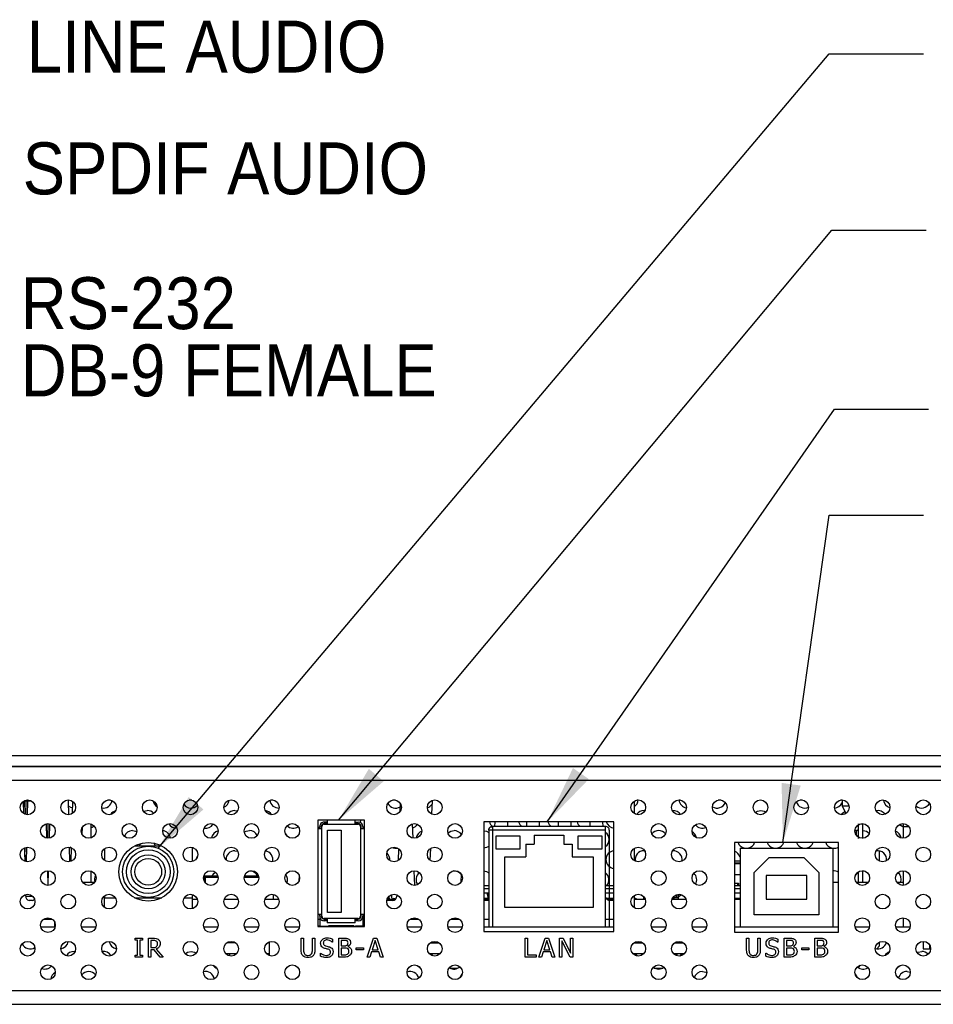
# Model space of a CAD drawing. Header units: millimetres. Extents: x 0 to 844, y -2 to 552.
# Tile 15 of 151: x 215 to 277, y 81 to 148. Entities that reach past the tile are written whole.
import ezdxf

# ---------------------------------------------------------------- set-up
doc = ezdxf.new("R2010")
doc.units = ezdxf.units.MM
doc.styles.add('SLDTEXTSTYLE0', font='GOTHIC.TTF', dxfattribs={"width": 0.913})
doc.styles.get("Standard").update_dxf_attribs({"font": 'GOTHIC.TTF'})
doc.dimstyles.new('SLDDIMSTYLE3', dxfattribs={"dimtxt": 0.18, "dimasz": 3.9624, "dimexe": 0, "dimexo": 0.0625, "dimgap": 0, "dimtad": 0, "dimtih": 1, "dimtoh": 1, "dimdec": 0, "dimrnd": 1e-09, "dimzin": 0, "dimdsep": 46, "dimtxsty": 'STANDARD', "dimsah": 1, "dimcen": 0.09, "dimadec": 0, "dimazin": 0, "dimtfac": 3.9624, "dimtdec": 0, "dimtofl": 0, "dimtmove": 0, "dimatfit": 3, "dimfxl": 1, "dimfrac": 2, "dimtolj": 1, "dimtzin": 0, "dimarcsym": 0})

# ---------------------------------------------------------------- blocks, each defined once
blk = doc.blocks.new('SW_NOTE_0_13')
at = {"color": 0, "linetype": 'Continuous', "lineweight": 0, "char_height": 3.5, "attachment_point": 1, "style": 'SLDTEXTSTYLE0'}
for s, insert in [('RS-232', (0.547, 1.735)), ('DB-9 FEMALE', (0.547, -2.791))]:
    blk.add_mtext(s, dxfattribs=dict(at, insert=insert))

msp = doc.modelspace()

# ---------------------------------------------------------------- linework, layer by layer
at = {"color": 7, "linetype": 'Continuous', "lineweight": 25}
for p, q in [((166.94, 97.97), (290.457, 97.97)), ((290.686, 97.224), (166.94, 97.224)), ((290.69, 97.211), (167.825, 97.211)), ((215.437, 94.059), (215.416, 94.896)), ((215.47, 94.041), (215.491, 94.91)), ((215.493, 94.938), (215.491, 94.91)), ((215.601, 94.91), (215.491, 94.91)), ((215.579, 94.002), (215.601, 94.91)), ((215.688, 93.989), (215.711, 94.91)), ((215.943, 94.91), (215.711, 94.91)), ((218.462, 93.99), (218.439, 94.91)), ((218.714, 94.076), (218.734, 94.878)), ((221.271, 94.97), (221.082, 94.97)), ((226.757, 94.97), (226.568, 94.97)), ((232.243, 94.97), (232.054, 94.97)), ((240.472, 94.97), (240.283, 94.97)), ((242.939, 94.91), (242.909, 94.036)), ((242.943, 94.946), (242.939, 94.91)), ((256.575, 94.063), (256.575, 94.9)), ((256.829, 94.97), (256.741, 94.97)), ((259.673, 94.97), (259.582, 94.97)), ((262.416, 94.97), (262.227, 94.97)), ((267.902, 94.97), (267.713, 94.97)), ((270.559, 94.97), (270.456, 94.97)), ((270.559, 94.979), (270.559, 94.575)), ((229.654, 94.269), (229.837, 94.241)), ((240.796, 94.749), (240.776, 94.191)), ((257.221, 94.269), (257.28, 94.266)), ((270.559, 94.575), (270.81, 94.062)), ((270.559, 94.575), (271.037, 94.575)), ((238.394, 93.618), (235.244, 93.618)), ((235.244, 93.618), (235.244, 86.468)), ((235.869, 93.618), (235.869, 93.385)), ((237.769, 93.385), (237.769, 93.618)), ((238.123, 93.618), (238.089, 93.47)), ((238.394, 86.468), (238.394, 93.618)), ((216.989, 92.407), (216.965, 93.382)), ((216.977, 92.902), (217.063, 92.877)), ((217.051, 92.402), (217.075, 93.392)), ((217.161, 92.411), (217.185, 93.376)), ((219.362, 93.118), (219.352, 92.697)), ((219.978, 92.433), (219.978, 93.361)), ((235.479, 93.045), (235.244, 93.045)), ((235.369, 93.045), (235.369, 93.195)), ((235.479, 93.195), (235.479, 93.045)), ((235.519, 93.195), (235.479, 93.195)), ((235.519, 87.145), (235.519, 93.195)), ((235.869, 93.495), (235.669, 93.495)), ((235.669, 93.385), (235.669, 93.345)), ((235.869, 93.385), (235.669, 93.385)), ((235.669, 93.345), (237.969, 93.345)), ((235.899, 87.395), (235.899, 92.945)), ((235.899, 92.945), (236.819, 92.945)), ((236.819, 92.945), (236.819, 87.395)), ((237.769, 93.495), (237.969, 93.495)), ((237.969, 93.385), (237.769, 93.385)), ((237.969, 93.345), (237.969, 93.385)), ((238.119, 93.195), (238.119, 87.145)), ((238.16, 93.195), (238.119, 93.195)), ((238.16, 93.045), (238.16, 93.195)), ((238.394, 93.045), (238.16, 93.045)), ((238.269, 93.195), (238.269, 93.045)), ((241.659, 92.41), (241.625, 93.376)), ((255.194, 93.506), (246.439, 93.506)), ((246.439, 93.506), (246.439, 86.131)), ((246.757, 92.945), (246.757, 86.445)), ((246.83, 92.945), (246.757, 92.945)), ((247.007, 92.945), (246.83, 92.945)), ((247.007, 93.195), (247.007, 93.129)), ((254.632, 93.195), (247.007, 93.195)), ((247.007, 92.945), (247.007, 86.445)), ((254.632, 92.945), (247.007, 92.945)), ((247.166, 93.506), (247.155, 93.195)), ((248.045, 93.195), (248.034, 93.506)), ((249.304, 93.506), (249.293, 93.195)), ((250.183, 93.195), (250.172, 93.506)), ((251.442, 93.506), (251.431, 93.195)), ((252.321, 93.195), (252.31, 93.506)), ((253.58, 93.506), (253.569, 93.195)), ((254.459, 93.195), (254.448, 93.506)), ((254.632, 93.122), (254.632, 93.195)), ((254.632, 92.945), (254.632, 93.122)), ((254.632, 86.445), (254.632, 92.945)), ((254.882, 92.945), (254.882, 86.445)), ((255.194, 86.131), (255.194, 93.506)), ((271.53, 92.921), (271.427, 92.921)), ((271.68, 92.381), (271.68, 93.381)), ((271.819, 93.381), (271.93, 93.381)), ((271.93, 93.381), (271.93, 92.381)), ((274.669, 93.392), (274.669, 93.17)), ((274.669, 93.17), (274.669, 92.401)), ((233.066, 92.698), (233.146, 92.572)), ((247.257, 92.56), (248.857, 92.56)), ((247.257, 91.66), (247.257, 92.56)), ((248.857, 92.56), (248.857, 91.66)), ((249.809, 92.62), (251.829, 92.62)), ((249.809, 92.62), (249.809, 91.995)), ((251.829, 92.62), (251.829, 91.995)), ((252.782, 91.66), (252.782, 92.56)), ((252.782, 92.56), (254.382, 92.56)), ((254.382, 92.56), (254.382, 91.66)), ((215.516, 90.846), (215.493, 91.764)), ((215.508, 91.157), (215.524, 91.776)), ((215.61, 90.82), (215.634, 91.801)), ((218.54, 90.826), (218.516, 91.797)), ((218.634, 90.856), (218.656, 91.751)), ((220.869, 91.698), (220.869, 90.921)), ((222.906, 91.895), (224.732, 91.895)), ((226.769, 91.793), (226.769, 90.826)), ((226.883, 91.752), (226.769, 91.728)), ((229.654, 91.559), (229.851, 91.525)), ((240.689, 91.694), (240.662, 90.904)), ((242.828, 91.709), (242.8, 90.931)), ((248.857, 91.66), (247.257, 91.66)), ((249.257, 91.995), (249.809, 91.995)), ((249.257, 91.995), (249.257, 91.14)), ((251.829, 91.995), (252.382, 91.995)), ((252.382, 91.995), (252.382, 91.14)), ((254.382, 91.66), (252.782, 91.66)), ((256.575, 90.888), (256.575, 91.73)), ((257.221, 91.559), (257.264, 91.558)), ((270.32, 92.118), (263.32, 92.118)), ((263.32, 92.118), (263.32, 86.068)), ((263.694, 91.745), (263.694, 86.445)), ((263.694, 91.745), (269.944, 91.745)), ((269.944, 91.745), (269.944, 86.445)), ((270.32, 86.068), (270.32, 92.118)), ((273.087, 90.859), (273.087, 91.548)), ((247.839, 91.14), (249.257, 91.14)), ((247.839, 87.735), (247.839, 91.14)), ((252.382, 91.14), (253.799, 91.14)), ((253.799, 91.14), (253.799, 87.735)), ((264.644, 90.095), (265.644, 91.095)), ((265.644, 91.095), (267.994, 91.095)), ((267.994, 91.095), (268.994, 90.095)), ((217.068, 89.226), (217.043, 90.217)), ((217.082, 89.227), (217.107, 90.215)), ((241.77, 89.227), (241.736, 90.217)), ((263.694, 90.856), (263.32, 90.856)), ((263.694, 90.681), (263.32, 90.681)), ((271.93, 90.217), (271.93, 89.445)), ((271.93, 90.201), (271.989, 90.204)), ((271.989, 90.204), (272.045, 90.201)), ((274.669, 90.217), (274.669, 89.226)), ((219.978, 89.445), (219.978, 90.186)), ((227.559, 89.581), (227.562, 89.581)), ((227.562, 89.756), (227.562, 89.572)), ((227.562, 89.756), (227.662, 89.756)), ((227.662, 89.856), (227.662, 89.756)), ((228.511, 89.856), (227.662, 89.856)), ((231.254, 89.856), (230.3, 89.856)), ((244.906, 89.994), (244.886, 89.421)), ((263.694, 89.936), (263.32, 89.936)), ((264.644, 87.245), (264.644, 90.095)), ((265.444, 89.895), (265.444, 88.295)), ((268.194, 89.895), (265.444, 89.895)), ((268.194, 88.295), (268.194, 89.895)), ((268.994, 90.095), (268.994, 87.245)), ((271.68, 89.445), (271.68, 90.154)), ((219.394, 89.445), (220.216, 89.445)), ((246.757, 89.2), (246.439, 89.2)), ((255.194, 89.2), (254.632, 89.2)), ((263.32, 89.366), (263.597, 89.366)), ((263.694, 89.2), (263.32, 89.2)), ((263.527, 89.366), (263.527, 89.2)), ((263.597, 89.366), (263.597, 89.2)), ((269.944, 89.445), (270.32, 89.445)), ((271.511, 89.445), (272.333, 89.445)), ((274.254, 89.445), (274.669, 89.445)), ((215.574, 88.505), (215.571, 88.615)), ((215.574, 88.505), (216.019, 88.505)), ((216.013, 88.215), (215.786, 88.215)), ((220.869, 88.523), (220.869, 88.395)), ((220.869, 87.746), (220.869, 88.395)), ((220.869, 88.395), (221.597, 88.395)), ((222.901, 88.395), (224.737, 88.395)), ((226.241, 88.395), (226.769, 88.395)), ((226.769, 88.618), (226.769, 88.395)), ((226.769, 88.395), (226.769, 87.651)), ((226.769, 88.295), (227.131, 88.295)), ((228.937, 88.295), (229.874, 88.295)), ((231.68, 88.295), (232.617, 88.295)), ((232.262, 88.295), (232.262, 88.616)), ((239.909, 88.295), (240.482, 88.295)), ((240.278, 88.215), (239.957, 88.215)), ((240.036, 88.436), (239.964, 88.406)), ((240.036, 88.436), (240.008, 88.464)), ((240.036, 88.295), (240.036, 88.436)), ((240.036, 88.389), (240.061, 88.389)), ((240.061, 88.359), (240.061, 88.515)), ((240.061, 88.359), (240.061, 88.295)), ((240.211, 88.539), (240.211, 88.359)), ((240.581, 88.586), (240.578, 88.505)), ((246.757, 88.7), (246.439, 88.7)), ((246.439, 88.361), (246.757, 88.361)), ((246.439, 88.295), (246.757, 88.295)), ((246.692, 88.215), (246.439, 88.215)), ((246.719, 88.522), (246.742, 88.7)), ((246.757, 88.63), (246.727, 88.399)), ((255.194, 88.7), (254.632, 88.7)), ((254.665, 88.361), (255.194, 88.361)), ((254.718, 88.295), (255.194, 88.295)), ((255.194, 88.215), (254.922, 88.215)), ((256.575, 87.713), (256.575, 88.555)), ((256.575, 88.295), (257.304, 88.295)), ((257.051, 88.58), (257.181, 88.45)), ((257.181, 88.45), (257.181, 88.295)), ((257.206, 88.463), (257.206, 88.38)), ((257.206, 88.295), (257.206, 88.38)), ((257.265, 88.38), (257.206, 88.38)), ((259.11, 88.295), (260.047, 88.295)), ((259.149, 88.38), (259.228, 88.38)), ((259.528, 88.38), (259.228, 88.38)), ((259.378, 88.55), (259.381, 88.588)), ((259.378, 88.55), (259.378, 88.38)), ((259.528, 88.38), (259.528, 88.55)), ((259.528, 88.38), (259.528, 88.295)), ((259.553, 88.45), (259.714, 88.611)), ((259.553, 88.295), (259.553, 88.45)), ((259.657, 88.623), (259.686, 88.583)), ((263.694, 88.7), (263.32, 88.7)), ((263.32, 88.361), (263.694, 88.361)), ((263.32, 88.295), (263.694, 88.295)), ((265.444, 88.295), (268.194, 88.295)), ((253.799, 87.735), (247.839, 87.735)), ((216.768, 86.945), (217.356, 86.945)), ((235.244, 87.295), (235.479, 87.295)), ((235.244, 86.945), (235.369, 86.945)), ((235.369, 87.145), (235.369, 87.295)), ((235.369, 87.145), (235.369, 86.47)), ((235.479, 87.295), (235.479, 87.145)), ((235.479, 87.145), (235.519, 87.145)), ((235.669, 86.995), (235.669, 86.955)), ((237.969, 86.995), (235.669, 86.995)), ((235.669, 86.955), (235.869, 86.955)), ((235.869, 86.955), (235.869, 86.695)), ((236.819, 87.395), (235.899, 87.395)), ((237.769, 86.955), (237.969, 86.955)), ((237.769, 86.695), (237.769, 86.955)), ((237.969, 86.955), (237.969, 86.995)), ((238.119, 87.145), (238.16, 87.145)), ((238.16, 87.295), (238.394, 87.295)), ((238.16, 87.145), (238.16, 87.295)), ((238.269, 87.295), (238.269, 87.145)), ((238.269, 87.145), (238.269, 86.47)), ((238.269, 86.945), (238.394, 86.945)), ((241.455, 86.945), (242.043, 86.945)), ((244.198, 86.945), (244.786, 86.945)), ((246.439, 86.945), (246.757, 86.945)), ((254.632, 86.945), (255.194, 86.945)), ((268.994, 87.245), (264.644, 87.245)), ((274.669, 87.042), (274.669, 86.445)), ((216.577, 86.445), (217.547, 86.445)), ((217.504, 86.769), (217.504, 86.445)), ((219.32, 86.445), (220.29, 86.445)), ((227.549, 86.445), (228.519, 86.445)), ((230.292, 86.445), (231.262, 86.445)), ((233.035, 86.445), (234.005, 86.445)), ((235.369, 86.47), (235.244, 86.47)), ((235.244, 86.468), (238.394, 86.468)), ((235.369, 86.47), (235.859, 86.47)), ((235.869, 86.845), (235.669, 86.845)), ((235.859, 86.468), (235.859, 86.47)), ((235.859, 86.47), (236.594, 86.47)), ((237.769, 86.695), (235.869, 86.695)), ((237.669, 86.495), (235.969, 86.495)), ((236.594, 86.47), (236.594, 86.468)), ((236.594, 86.47), (237.044, 86.47)), ((237.044, 86.468), (237.044, 86.47)), ((237.044, 86.47), (237.779, 86.47)), ((237.969, 86.845), (237.769, 86.845)), ((237.779, 86.47), (237.779, 86.468)), ((238.269, 86.47), (237.779, 86.47)), ((238.394, 86.47), (238.269, 86.47)), ((241.264, 86.445), (242.234, 86.445)), ((244.007, 86.445), (244.977, 86.445)), ((246.439, 86.445), (246.757, 86.445)), ((246.757, 86.445), (247.007, 86.445)), ((247.007, 86.445), (254.632, 86.445)), ((254.632, 86.445), (254.882, 86.445)), ((254.882, 86.445), (255.194, 86.445)), ((257.722, 86.445), (258.692, 86.445)), ((260.465, 86.445), (261.435, 86.445)), ((263.32, 86.445), (263.694, 86.445)), ((263.694, 86.445), (269.944, 86.445)), ((269.944, 86.445), (270.32, 86.445)), ((271.437, 86.445), (272.407, 86.445)), ((274.18, 86.445), (275.15, 86.445)), ((222.939, 85.666), (223.421, 85.666)), ((222.939, 85.538), (222.939, 85.666)), ((223.421, 85.666), (223.421, 85.538)), ((223.832, 84.396), (223.832, 85.666)), ((223.832, 85.666), (224.157, 85.666)), ((234.124, 84.87), (234.124, 85.666)), ((234.124, 85.666), (234.284, 85.666)), ((234.284, 85.666), (234.284, 84.87)), ((234.879, 84.866), (234.879, 85.666)), ((234.879, 85.666), (235.04, 85.666)), ((235.04, 85.666), (235.04, 84.87)), ((236.223, 85.615), (236.223, 85.409)), ((236.651, 84.396), (236.651, 85.666)), ((236.651, 85.666), (236.989, 85.666)), ((238.567, 84.396), (239, 85.666)), ((239, 85.666), (239.211, 85.666)), ((239.211, 85.666), (239.644, 84.396)), ((246.439, 86.131), (255.194, 86.131)), ((249.208, 85.666), (249.369, 85.666)), ((249.208, 84.396), (249.208, 85.666)), ((249.369, 85.666), (249.369, 84.541)), ((250.134, 84.396), (250.567, 85.666)), ((250.567, 85.666), (250.778, 85.666)), ((250.778, 85.666), (251.211, 84.396)), ((251.526, 84.396), (251.526, 85.666)), ((251.526, 85.666), (251.767, 85.666)), ((251.767, 85.666), (252.265, 84.661)), ((252.265, 84.661), (252.265, 85.666)), ((252.265, 85.666), (252.426, 85.666)), ((252.426, 85.666), (252.426, 84.396)), ((263.32, 86.068), (270.32, 86.068)), ((264.132, 85.666), (264.293, 85.666)), ((264.132, 84.87), (264.132, 85.666)), ((264.293, 85.666), (264.293, 84.87)), ((264.888, 84.866), (264.888, 85.666)), ((264.888, 85.666), (265.049, 85.666)), ((265.049, 85.666), (265.049, 84.87)), ((266.232, 85.615), (266.232, 85.409)), ((266.66, 84.396), (266.66, 85.666)), ((266.66, 85.666), (266.997, 85.666)), ((268.721, 84.396), (268.721, 85.666)), ((268.721, 85.666), (269.058, 85.666)), ((223.099, 85.538), (222.939, 85.538)), ((223.099, 84.525), (223.099, 85.538)), ((223.421, 85.538), (223.26, 85.538)), ((223.26, 85.538), (223.26, 84.525)), ((224.16, 85.522), (223.993, 85.522)), ((223.993, 85.522), (223.993, 85.039)), ((223.993, 85.039), (224.142, 85.039)), ((224.223, 84.895), (223.993, 84.895)), ((223.993, 84.895), (223.993, 84.396)), ((224.624, 84.396), (224.223, 84.895)), ((224.362, 84.942), (224.813, 84.396)), ((229.702, 85.356), (229.109, 85.356)), ((229.249, 85.429), (229.249, 85.356)), ((231.972, 85.356), (231.852, 85.356)), ((231.972, 85.422), (231.972, 84.496)), ((236.223, 85.409), (236.211, 85.409)), ((236.977, 85.522), (236.811, 85.522)), ((236.811, 85.522), (236.811, 85.152)), ((236.811, 85.152), (237.007, 85.152)), ((237.008, 85.007), (236.811, 85.007)), ((236.811, 85.007), (236.811, 84.541)), ((237.273, 85.109), (237.273, 85.102)), ((237.834, 84.879), (237.834, 85.023)), ((237.834, 85.023), (238.316, 85.023)), ((238.316, 85.023), (238.316, 84.879)), ((239.105, 85.513), (238.901, 84.895)), ((238.901, 84.895), (239.31, 84.895)), ((239.31, 84.895), (239.105, 85.513)), ((242.824, 85.356), (243.417, 85.356)), ((242.872, 85.356), (242.864, 85.383)), ((242.908, 85.407), (242.908, 85.356)), ((243.383, 85.356), (243.383, 85.379)), ((250.672, 85.513), (250.467, 84.895)), ((250.467, 84.895), (250.877, 84.895)), ((250.877, 84.895), (250.672, 85.513)), ((252.235, 84.396), (251.687, 85.491)), ((251.687, 85.491), (251.687, 84.396)), ((256.539, 85.356), (257.132, 85.356)), ((256.681, 85.356), (256.681, 85.43)), ((259.282, 85.356), (259.875, 85.356)), ((259.378, 85.412), (259.378, 85.38)), ((259.378, 85.38), (259.528, 85.38)), ((259.378, 85.38), (259.378, 85.356)), ((259.528, 85.452), (259.528, 85.38)), ((259.528, 85.38), (259.528, 85.356)), ((259.771, 85.415), (259.755, 85.356)), ((266.232, 85.409), (266.22, 85.409)), ((266.986, 85.522), (266.82, 85.522)), ((266.82, 85.522), (266.82, 85.152)), ((266.82, 85.152), (267.016, 85.152)), ((267.017, 85.007), (266.82, 85.007)), ((266.82, 85.007), (266.82, 84.541)), ((267.282, 85.109), (267.282, 85.102)), ((267.843, 84.879), (267.843, 85.023)), ((267.843, 85.023), (268.325, 85.023)), ((268.325, 85.023), (268.325, 84.879)), ((269.047, 85.522), (268.881, 85.522)), ((268.881, 85.522), (268.881, 85.152)), ((268.881, 85.152), (269.077, 85.152)), ((269.078, 85.007), (268.881, 85.007)), ((268.881, 85.007), (268.881, 84.541)), ((269.343, 85.109), (269.343, 85.102)), ((273.087, 85.145), (272.896, 84.953)), ((273.087, 85.145), (273.087, 85.409)), ((276.029, 85.454), (276.029, 84.945)), ((276.029, 84.945), (276.479, 84.945)), ((276.479, 84.945), (276.479, 85.181)), ((218.824, 84.784), (218.895, 84.779)), ((222.939, 84.396), (222.939, 84.525)), ((222.939, 84.525), (223.099, 84.525)), ((223.421, 84.396), (222.939, 84.396)), ((223.26, 84.525), (223.421, 84.525)), ((223.421, 84.525), (223.421, 84.396)), ((223.993, 84.396), (223.832, 84.396)), ((224.813, 84.396), (224.624, 84.396)), ((229.023, 84.645), (229.788, 84.645)), ((229.137, 84.645), (229.137, 84.543)), ((229.137, 84.556), (229.156, 84.532)), ((229.302, 84.645), (229.302, 84.475)), ((231.766, 84.645), (231.972, 84.645)), ((235.419, 84.462), (235.419, 84.67)), ((235.419, 84.67), (235.431, 84.67)), ((237.018, 84.396), (236.651, 84.396)), ((236.811, 84.541), (236.952, 84.541)), ((238.316, 84.879), (237.834, 84.879)), ((238.737, 84.396), (238.567, 84.396)), ((238.853, 84.75), (238.737, 84.396)), ((239.358, 84.75), (238.853, 84.75)), ((239.474, 84.396), (239.358, 84.75)), ((239.644, 84.396), (239.474, 84.396)), ((242.738, 84.645), (243.503, 84.645)), ((249.947, 84.396), (249.208, 84.396)), ((249.369, 84.541), (249.947, 84.541)), ((249.947, 84.541), (249.947, 84.396)), ((250.304, 84.396), (250.134, 84.396)), ((250.42, 84.75), (250.304, 84.396)), ((250.925, 84.75), (250.42, 84.75)), ((251.041, 84.396), (250.925, 84.75)), ((251.211, 84.396), (251.041, 84.396)), ((251.687, 84.396), (251.526, 84.396)), ((252.426, 84.396), (252.235, 84.396)), ((256.453, 84.645), (257.218, 84.645)), ((259.196, 84.645), (259.961, 84.645)), ((259.293, 84.554), (259.293, 84.645)), ((259.443, 84.483), (259.443, 84.645)), ((265.428, 84.462), (265.428, 84.67)), ((265.428, 84.67), (265.44, 84.67)), ((267.027, 84.396), (266.66, 84.396)), ((266.82, 84.541), (266.961, 84.541)), ((268.325, 84.879), (267.843, 84.879)), ((269.088, 84.396), (268.721, 84.396)), ((268.881, 84.541), (269.022, 84.541)), ((228.426, 83.645), (228.447, 83.645)), ((244.178, 83.645), (244.665, 83.645)), ((257.962, 83.645), (258.449, 83.645)), ((271.792, 83.85), (271.645, 83.703)), ((274.943, 83.428), (275.16, 83.387)), ((144.995, 82.147), (293.57, 82.147)), ((144.921, 81.217), (293.645, 81.217))]:
    msp.add_line(p, q, dxfattribs=at)
at = {"color": 8, "linetype": 'Continuous', "lineweight": 25}
for p, q in [((290.958, 96.299), (167.237, 96.299)), ((215.711, 94.91), (215.601, 94.91)), ((247.007, 93.129), (247.007, 92.945)), ((271.53, 92.595), (271.53, 92.921)), ((275.078, 93.17), (274.669, 93.17)), ((263.694, 90.731), (263.32, 90.731)), ((227.662, 89.756), (227.662, 89.395)), ((228.528, 89.756), (227.662, 89.756)), ((231.271, 89.756), (230.283, 89.756)), ((246.757, 89), (246.439, 89)), ((255.194, 89), (254.632, 89)), ((263.694, 89), (263.32, 89)), ((240.311, 88.295), (240.311, 88.359)), ((246.698, 88.584), (246.727, 88.584)), ((246.757, 88.399), (246.727, 88.399)), ((259.228, 88.38), (259.228, 88.295))]:
    msp.add_line(p, q, dxfattribs=at)
at = {"color": 7, "linetype": 'Continuous', "lineweight": 25, "flags": 128}
for points in [[(215.472, 94.929), (215.436, 94.801), (215.419, 94.765)], [(215.607, 94.972), (215.606, 94.967), (215.601, 94.91)], [(215.718, 94.979), (215.716, 94.967), (215.711, 94.91)], [(218.439, 94.91), (218.434, 94.967), (218.432, 94.979)], [(218.723, 94.442), (218.596, 94.479), (218.448, 94.568)], [(223.502, 94.217), (223.519, 94.224), (223.747, 94.269)], [(264.717, 94.132), (264.869, 94.224), (265.097, 94.269)], [(265.097, 94.269), (265.325, 94.224), (265.44, 94.161)], [(270.501, 93.991), (270.583, 94.095), (270.739, 94.207)], [(215.436, 94.082), (215.449, 94.095), (215.472, 94.116)], [(220.186, 93.214), (220.036, 93.124), (219.978, 93.103)], [(222.762, 92.914), (222.99, 92.869), (223.041, 92.845)], [(230.291, 92.802), (230.41, 92.869), (230.638, 92.914)], [(235.369, 93.11), (235.333, 93.124), (235.244, 93.17)], [(244.017, 92.756), (244.194, 92.869), (244.422, 92.914)], [(246.439, 92.912), (246.619, 92.869), (246.757, 92.788)], [(246.757, 92.945), (246.762, 92.994), (246.772, 93.031)], [(271.989, 92.914), (272.217, 92.869), (272.396, 92.753)], [(274.669, 93.145), (274.522, 93.253), (274.448, 93.342)], [(218.656, 91.748), (218.596, 91.769), (218.549, 91.791)], [(223.291, 92.047), (223.183, 91.898), (223.18, 91.895)], [(224.313, 91.895), (224.31, 91.898), (224.184, 92.084)], [(246.757, 91.849), (246.619, 91.769), (246.439, 91.726)], [(227.1, 91.078), (227.135, 91.192), (227.151, 91.228)], [(246.439, 90.202), (246.619, 90.159), (246.757, 90.078)], [(257.961, 90.151), (257.978, 90.159), (258.205, 90.204)], [(258.205, 90.204), (258.433, 90.159), (258.465, 90.145)], [(228.128, 89.856), (228.248, 90.03), (228.344, 90.108)], [(233.984, 89.549), (233.981, 89.609), (234.01, 89.792)], [(271.442, 89.844), (271.568, 90.03), (271.68, 90.117)], [(239.957, 88.215), (239.9, 88.22), (239.89, 88.223)], [(246.692, 88.7), (246.695, 88.659), (246.698, 88.584)], [(246.757, 88.222), (246.749, 88.22), (246.692, 88.215)], [(246.698, 88.584), (246.7, 88.561), (246.701, 88.54), (246.703, 88.523), (246.705, 88.51), (246.707, 88.501), (246.71, 88.496), (246.712, 88.496), (246.715, 88.5), (246.717, 88.509), (246.719, 88.522)], [(260.004, 88.295), (260.021, 88.307), (260.038, 88.318)], [(276.51, 85.104), (276.491, 85.122), (276.479, 85.134)], [(226.296, 84.626), (226.472, 84.738), (226.7, 84.784)], [(226.7, 84.784), (226.928, 84.738), (227.059, 84.663)], [(242.835, 84.645), (242.874, 84.609), (242.967, 84.488)], [(256.618, 84.645), (256.657, 84.609), (256.761, 84.47)], [(259.65, 84.469), (259.754, 84.609), (259.793, 84.645)], [(275.617, 84.696), (275.699, 84.738), (275.927, 84.784)], [(242.13, 83.688), (242.032, 83.767), (242.006, 83.795)], [(274.401, 83.791), (274.379, 83.767), (274.288, 83.693)], [(244.841, 83.021), (244.856, 83.061), (244.968, 83.236)], [(261.159, 83.428), (261.387, 83.383), (261.445, 83.355)], [(271.442, 83.237), (271.554, 83.061), (271.568, 83.025)]]:
    msp.add_lwpolyline(points, dxfattribs=at)
at = {"color": 7, "linetype": 'Continuous', "lineweight": 25}
for centre, radius in [((215.69, 94.484), 0.495), ((218.433, 94.484), 0.495), ((221.176, 94.484), 0.495), ((223.919, 94.484), 0.495), ((226.662, 94.484), 0.495), ((229.405, 94.484), 0.495), ((232.148, 94.484), 0.495), ((240.377, 94.484), 0.495), ((243.12, 94.484), 0.495), ((256.835, 94.484), 0.495), ((259.578, 94.484), 0.495), ((262.321, 94.484), 0.495), ((265.064, 94.484), 0.495), ((267.807, 94.484), 0.495), ((270.55, 94.484), 0.495), ((273.293, 94.484), 0.495), ((276.036, 94.484), 0.495), ((217.062, 92.897), 0.495), ((219.805, 92.897), 0.495), ((222.548, 92.897), 0.495), ((225.291, 92.897), 0.495), ((228.034, 92.897), 0.495), ((230.777, 92.897), 0.495), ((233.52, 92.897), 0.495), ((241.749, 92.897), 0.495), ((244.492, 92.897), 0.495), ((258.207, 92.897), 0.495), ((260.95, 92.897), 0.495), ((271.922, 92.897), 0.495), ((274.665, 92.897), 0.495), ((215.69, 91.309), 0.495), ((218.433, 91.309), 0.495), ((221.176, 91.309), 0.495), ((223.819, 90.143), 1.975), ((223.819, 90.145), 1.725), ((223.819, 90.145), 1.475), ((226.662, 91.309), 0.495), ((229.405, 91.309), 0.495), ((232.148, 91.309), 0.495), ((240.377, 91.309), 0.495), ((243.12, 91.309), 0.495), ((256.835, 91.309), 0.495), ((259.578, 91.309), 0.495), ((273.293, 91.309), 0.495), ((276.036, 91.309), 0.495), ((223.819, 90.145), 1.15), ((223.819, 90.145), 0.9), ((217.062, 89.722), 0.495), ((219.805, 89.722), 0.495), ((228.034, 89.722), 0.495), ((230.777, 89.722), 0.495), ((233.52, 89.722), 0.495), ((241.749, 89.722), 0.495), ((244.492, 89.722), 0.495), ((258.207, 89.722), 0.495), ((260.95, 89.722), 0.495), ((271.922, 89.722), 0.495), ((274.665, 89.722), 0.495), ((215.69, 88.134), 0.495), ((218.433, 88.134), 0.495), ((221.176, 88.134), 0.495), ((226.662, 88.134), 0.495), ((229.405, 88.134), 0.495), ((232.148, 88.134), 0.495), ((240.377, 88.134), 0.495), ((243.12, 88.134), 0.495), ((256.835, 88.134), 0.495), ((259.578, 88.134), 0.495), ((273.293, 88.134), 0.495), ((276.036, 88.134), 0.495), ((217.062, 86.547), 0.495), ((219.805, 86.547), 0.495), ((228.034, 86.547), 0.495), ((230.777, 86.547), 0.495), ((233.52, 86.547), 0.495), ((241.749, 86.547), 0.495), ((244.492, 86.547), 0.495), ((258.207, 86.547), 0.495), ((260.95, 86.547), 0.495), ((271.922, 86.547), 0.495), ((274.665, 86.547), 0.495), ((215.69, 84.959), 0.495), ((218.433, 84.959), 0.495), ((221.176, 84.959), 0.495), ((226.662, 84.959), 0.495), ((229.405, 84.959), 0.495), ((232.148, 84.959), 0.495), ((243.12, 84.959), 0.495), ((256.835, 84.959), 0.495), ((259.578, 84.959), 0.495), ((273.293, 84.959), 0.495), ((276.036, 84.959), 0.495), ((217.062, 83.372), 0.495), ((219.805, 83.372), 0.495), ((228.034, 83.372), 0.495), ((230.777, 83.372), 0.495), ((233.52, 83.372), 0.495), ((241.749, 83.372), 0.495), ((244.492, 83.372), 0.495), ((258.207, 83.372), 0.495), ((260.95, 83.372), 0.495), ((271.922, 83.372), 0.495), ((274.665, 83.372), 0.495)]:
    msp.add_circle(centre, radius, dxfattribs=at)
for centre, radius, start, end in [((220.793, 95.029), 0.595, 259.35269, 350.9326), ((224.731, 95.029), 0.596, 190.0635, 237.69184), ((228.669, 95.029), 0.595, 293.87973, 353.10523), ((232.607, 95.029), 0.595, 186.5364, 273.26304), ((256.236, 95.029), 0.595, 304.65993, 355.20458), ((260.174, 95.029), 0.595, 184.78829, 260.08823), ((268.051, 95.029), 0.595, 196.84389, 295.03018), ((273.958, 95.029), 0.595, 185.2931, 253.40914), ((221.777, 93.674), 0.595, 106.30046, 146.82994), ((223.747, 93.674), 0.595, 41.69686, 89.99948), ((226.7, 95.029), 0.595, 214.84461, 317.25109), ((229.654, 93.674), 0.595, 89.99857, 141.96769), ((231.623, 93.674), 0.595, 31.99019, 82.05996), ((240.484, 95.029), 0.595, 208.12335, 300.72075), ((242.452, 95.03), 0.596, 286.91537, 323.4581), ((257.221, 93.674), 0.595, 89.99293, 146.61299), ((259.19, 93.674), 0.595, 33.32415, 95.43617), ((262.144, 95.029), 0.595, 237.97153, 338.18816), ((270.02, 95.029), 0.595, 273.63772, 335.00938), ((272.974, 93.674), 0.595, 35.25386, 101.64473), ((275.927, 95.029), 0.595, 230.52181, 332.16881), ((222.762, 92.319), 0.595, 89.99692, 158.54872), ((224.731, 92.319), 0.595, 8.05596, 83.74287), ((225.716, 93.674), 0.595, 209.28499, 273.42359), ((227.685, 93.674), 0.595, 259.61492, 328.78078), ((228.669, 92.319), 0.595, 103.5976, 171.8275), ((230.638, 92.319), 0.595, 27.29173, 90.00292), ((233.592, 93.674), 0.595, 225.34357, 304.08294), ((235.669, 93.195), 0.3, 89.99853, 180.0036), ((235.67, 93.195), 0.19, 90.01166, 179.98722), ((235.669, 93.195), 0.15, 89.99974, 180.0031), ((237.969, 93.195), 0.3, 0.00611, 89.99745), ((237.969, 93.195), 0.19, 359.99746, 90.00366), ((237.969, 93.195), 0.15, 0.01633, 89.99221), ((241.468, 93.674), 0.595, 286.25417, 326.24319), ((242.453, 92.319), 0.595, 110.54963, 170.68359), ((244.422, 92.319), 0.595, 33.34327, 89.99964), ((247.375, 93.674), 0.595, 196.38341, 233.587), ((247.007, 92.945), 0.25, 89.99832, 140.66357), ((249.345, 93.674), 0.596, 196.40091, 233.5695), ((251.313, 93.674), 0.595, 196.38341, 233.587), ((253.283, 93.674), 0.596, 196.40091, 233.5695), ((254.632, 92.945), 0.25, 359.99921, 90.00335), ((255.252, 93.674), 0.595, 196.3962, 264.42674), ((258.205, 92.319), 0.595, 90.00498, 139.75498), ((258.205, 92.319), 0.595, 39.92957, 89.99917), ((261.159, 93.674), 0.595, 217.12693, 292.76688), ((271.53, 93.071), 0.15, 269.99732, 0.00411), ((273.958, 92.319), 0.595, 9.39415, 69.12377), ((254.267, 92.319), 0.595, 307.78353, 52.21647), ((260.174, 92.319), 0.595, 11.78388, 61.59238), ((229.654, 90.964), 0.595, 90.001, 180.76723), ((231.623, 90.964), 0.595, 345.68159, 80.93046), ((240.484, 92.319), 0.595, 244.55944, 283.43163), ((255.252, 90.964), 0.595, 95.57133, 264.42867), ((257.221, 90.964), 0.595, 89.99869, 190.41956), ((259.19, 90.964), 0.595, 349.43624, 93.83295), ((263.128, 90.964), 0.595, 17.94099, 71.19921), ((264.113, 92.319), 0.595, 199.66819, 254.59655), ((264.113, 92.319), 0.595, 285.40933, 340.32381), ((266.082, 92.319), 0.595, 199.67236, 254.59237), ((266.082, 92.319), 0.595, 285.40763, 340.32764), ((268.051, 92.319), 0.595, 199.67236, 254.59237), ((268.051, 92.319), 0.595, 285.40763, 340.32764), ((270.02, 92.319), 0.595, 199.67619, 254.59067), ((270.02, 92.319), 0.595, 262.72138, 300.26969), ((272.974, 90.964), 0.595, 353.351, 101.02453), ((239.499, 90.964), 0.595, 354.32148, 48.61111), ((230.638, 89.609), 0.595, 24.56387, 87.67116), ((244.422, 89.609), 0.595, 35.86951, 94.95365), ((270.02, 89.609), 0.595, 59.72926, 97.27967), ((220.793, 89.609), 0.595, 151.50065, 195.45028), ((227.662, 89.756), 0.1, 89.98357, 180.02496), ((232.608, 89.609), 0.595, 337.74314, 36.37407), ((242.453, 89.609), 0.595, 127.53536, 214.22565), ((254.267, 89.609), 0.595, 316.66714, 52.21972), ((260.174, 89.609), 0.595, 329.10935, 47.46988), ((273.958, 89.609), 0.595, 344.03941, 52.25039), ((215.837, 88.474), 0.264, 173.45285, 258.96785), ((216.004, 88.4), 0.186, 272.60175, 326.077), ((240.278, 88.515), 0.3, 269.99492, 358.00608), ((246.264, 88.553), 0.424, 355.82798, 20.26519), ((247.609, 88.534), 0.923, 180.69796, 190.78813), ((246.413, 88.436), 0.316, 346.22357, 353.28656), ((254.922, 88.515), 0.3, 194.5611, 270.00391), ((256.536, 88.041), 0.32, 52.47149, 83.02748), ((259.679, 88.55), 0.15, 148.45674, 179.98186), ((235.669, 87.145), 0.3, 179.9964, 270.00147), ((235.67, 87.145), 0.19, 180.01278, 269.98834), ((235.669, 87.145), 0.15, 179.9969, 270.00026), ((237.969, 87.145), 0.3, 270.00255, 359.99389), ((237.969, 87.145), 0.19, 269.99634, 0.00254), ((237.969, 87.145), 0.15, 270.00779, 359.98367), ((215.87, 85.543), 0.595, 204.45399, 301.34946), ((217.839, 85.543), 0.595, 279.56917, 351.40371), ((221.777, 85.543), 0.595, 188.61208, 259.77096), ((272.974, 85.543), 0.595, 252.89705, 344.52001), ((218.824, 84.188), 0.595, 89.99355, 150.57829), ((220.793, 84.188), 0.595, 29.6071, 97.48394), ((273.958, 84.188), 0.595, 111.65612, 149.87163), ((275.927, 84.188), 0.595, 42.43232, 89.99943), ((216.855, 84.188), 0.595, 248.9678, 319.51304), ((228.67, 84.189), 0.596, 215.37958, 248.86205), ((244.422, 84.188), 0.595, 238.05908, 311.75775), ((258.205, 84.188), 0.595, 233.05863, 307.16036), ((271.989, 84.188), 0.595, 228.44233, 302.1767), ((217.839, 82.833), 0.595, 118.30272, 172.27144), ((219.808, 82.833), 0.595, 89.9973, 141.86258), ((219.808, 82.833), 0.595, 38.85681, 89.99836), ((227.685, 82.833), 0.595, 10.02076, 104.03886), ((241.468, 82.833), 0.595, 13.84154, 110.56745), ((261.159, 82.833), 0.595, 89.9985, 161.14048), ((274.943, 82.833), 0.595, 90.00134, 165.96227)]:
    msp.add_arc(centre, radius, start, end, dxfattribs=at)
for points, knots in [([(247.007, 93.128), (246.991, 93.138), (246.957, 93.158), (246.893, 93.157), (246.835, 93.127), (246.793, 93.082), (246.78, 93.046), (246.774, 93.03)], [0, 0, 0, 0, 0.187431, 0.397967, 0.61082, 0.835702, 1, 1, 1, 1]), ([(240.311, 88.359), (240.344, 88.355), (240.407, 88.349), (240.455, 88.31), (240.478, 88.292)], [0, 0, 0, 0, 0.531166, 1, 1, 1, 1]), ([(224.157, 85.666), (224.22, 85.667), (224.333, 85.669), (224.433, 85.62), (224.477, 85.598)], [0, 0, 0, 0, 0.561433, 1, 1, 1, 1]), ([(224.477, 85.598), (224.501, 85.579), (224.55, 85.542), (224.61, 85.447), (224.616, 85.367), (224.62, 85.319)], [0, 0, 0, 0, 0.2804538, 0.5607469, 1, 1, 1, 1]), ([(235.435, 85.33), (235.443, 85.388), (235.459, 85.505), (235.579, 85.626), (235.716, 85.69), (235.807, 85.696), (235.853, 85.698)], [0, 0, 0, 0, 0.279003, 0.558526, 0.779067, 1, 1, 1, 1]), ([(235.867, 85.554), (235.833, 85.552), (235.764, 85.547), (235.678, 85.502), (235.62, 85.431), (235.615, 85.377), (235.612, 85.35)], [0, 0, 0, 0, 0.280786, 0.560478, 0.780132, 1, 1, 1, 1]), ([(235.853, 85.698), (235.925, 85.694), (236.053, 85.687), (236.171, 85.637), (236.223, 85.615)], [0, 0, 0, 0, 0.559862, 1, 1, 1, 1]), ([(236.211, 85.409), (236.154, 85.454), (236.052, 85.534), (235.924, 85.548), (235.867, 85.554)], [0, 0, 0, 0, 0.559904, 1, 1, 1, 1]), ([(236.989, 85.666), (237.027, 85.666), (237.091, 85.665), (237.18, 85.66), (237.255, 85.647), (237.3, 85.626), (237.323, 85.615)], [0, 0, 0, 0, 0.340191, 0.56029, 0.780127, 1, 1, 1, 1]), ([(237.323, 85.615), (237.345, 85.601), (237.391, 85.573), (237.445, 85.491), (237.451, 85.422), (237.454, 85.38)], [0, 0, 0, 0, 0.280634, 0.560726, 1, 1, 1, 1]), ([(265.444, 85.33), (265.452, 85.388), (265.468, 85.505), (265.588, 85.626), (265.725, 85.69), (265.816, 85.696), (265.862, 85.698)], [0, 0, 0, 0, 0.279003, 0.558526, 0.779067, 1, 1, 1, 1]), ([(265.876, 85.554), (265.842, 85.552), (265.773, 85.547), (265.687, 85.502), (265.629, 85.431), (265.624, 85.377), (265.621, 85.35)], [0, 0, 0, 0, 0.2807835, 0.5604732, 0.7801495, 1, 1, 1, 1]), ([(265.862, 85.698), (265.934, 85.694), (266.062, 85.687), (266.18, 85.637), (266.232, 85.615)], [0, 0, 0, 0, 0.559879, 1, 1, 1, 1]), ([(266.22, 85.409), (266.163, 85.454), (266.061, 85.534), (265.932, 85.548), (265.876, 85.554)], [0, 0, 0, 0, 0.559904, 1, 1, 1, 1]), ([(266.997, 85.666), (267.036, 85.666), (267.1, 85.665), (267.189, 85.66), (267.263, 85.647), (267.309, 85.626), (267.332, 85.615)], [0, 0, 0, 0, 0.34019, 0.560289, 0.780168, 1, 1, 1, 1]), ([(267.332, 85.615), (267.354, 85.601), (267.4, 85.573), (267.454, 85.491), (267.46, 85.422), (267.463, 85.38)], [0, 0, 0, 0, 0.280643, 0.560713, 1, 1, 1, 1]), ([(269.058, 85.666), (269.097, 85.666), (269.161, 85.665), (269.25, 85.66), (269.324, 85.647), (269.37, 85.626), (269.393, 85.615)], [0, 0, 0, 0, 0.340177, 0.560266, 0.780136, 1, 1, 1, 1]), ([(269.393, 85.615), (269.415, 85.601), (269.46, 85.573), (269.515, 85.491), (269.521, 85.422), (269.524, 85.38)], [0, 0, 0, 0, 0.280609, 0.560689, 1, 1, 1, 1]), ([(224.142, 85.039), (224.189, 85.039), (224.272, 85.039), (224.341, 85.085), (224.371, 85.105)], [0, 0, 0, 0, 0.5623239, 1, 1, 1, 1]), ([(224.363, 85.478), (224.327, 85.494), (224.262, 85.522), (224.191, 85.522), (224.16, 85.522)], [0, 0, 0, 0, 0.558159, 1, 1, 1, 1]), ([(224.62, 85.319), (224.617, 85.273), (224.611, 85.182), (224.531, 85.033), (224.426, 84.977), (224.362, 84.942)], [0, 0, 0, 0, 0.2811331, 0.5614568, 1, 1, 1, 1]), ([(224.443, 85.308), (224.44, 85.346), (224.435, 85.413), (224.385, 85.458), (224.363, 85.478)], [0, 0, 0, 0, 0.560477, 1, 1, 1, 1]), ([(224.371, 85.105), (224.396, 85.139), (224.44, 85.2), (224.442, 85.275), (224.443, 85.308)], [0, 0, 0, 0, 0.557686, 1, 1, 1, 1]), ([(235.516, 85.097), (235.489, 85.137), (235.441, 85.207), (235.437, 85.292), (235.435, 85.33)], [0, 0, 0, 0, 0.558655, 1, 1, 1, 1]), ([(235.721, 84.983), (235.678, 84.996), (235.601, 85.019), (235.542, 85.074), (235.516, 85.097)], [0, 0, 0, 0, 0.5603927, 1, 1, 1, 1]), ([(235.612, 85.35), (235.614, 85.324), (235.617, 85.271), (235.667, 85.188), (235.731, 85.162), (235.77, 85.147)], [0, 0, 0, 0, 0.281168, 0.560955, 1, 1, 1, 1]), ([(235.946, 84.924), (235.904, 84.936), (235.829, 84.955), (235.754, 84.975), (235.721, 84.983)], [0, 0, 0, 0, 0.559987, 1, 1, 1, 1]), ([(235.77, 85.147), (235.818, 85.135), (235.903, 85.113), (235.987, 85.09), (236.024, 85.079)], [0, 0, 0, 0, 0.560071, 1, 1, 1, 1]), ([(236.094, 84.726), (236.093, 84.751), (236.09, 84.801), (236.045, 84.884), (235.983, 84.909), (235.946, 84.924)], [0, 0, 0, 0, 0.281337, 0.561492, 1, 1, 1, 1]), ([(236.024, 85.079), (236.063, 85.065), (236.141, 85.035), (236.224, 84.951), (236.266, 84.852), (236.269, 84.787), (236.271, 84.754)], [0, 0, 0, 0, 0.280401, 0.559439, 0.779529, 1, 1, 1, 1]), ([(237.212, 85.488), (237.169, 85.501), (237.092, 85.524), (237.012, 85.522), (236.977, 85.522)], [0, 0, 0, 0, 0.557741, 1, 1, 1, 1]), ([(237.007, 85.152), (237.046, 85.151), (237.116, 85.149), (237.178, 85.18), (237.206, 85.193)], [0, 0, 0, 0, 0.561047, 1, 1, 1, 1]), ([(237.236, 84.974), (237.194, 84.987), (237.12, 85.009), (237.043, 85.008), (237.008, 85.007)], [0, 0, 0, 0, 0.558091, 1, 1, 1, 1]), ([(237.206, 85.193), (237.22, 85.204), (237.247, 85.225), (237.274, 85.284), (237.276, 85.329), (237.278, 85.356)], [0, 0, 0, 0, 0.2798798, 0.559737, 1, 1, 1, 1]), ([(237.278, 85.356), (237.275, 85.386), (237.271, 85.427), (237.24, 85.47), (237.221, 85.482), (237.212, 85.488)], [0, 0, 0, 0, 0.558259, 0.779101, 1, 1, 1, 1]), ([(237.342, 84.778), (237.34, 84.824), (237.336, 84.888), (237.282, 84.949), (237.251, 84.966), (237.236, 84.974)], [0, 0, 0, 0, 0.55819, 0.778863, 1, 1, 1, 1]), ([(237.454, 85.38), (237.452, 85.348), (237.446, 85.284), (237.387, 85.181), (237.316, 85.136), (237.273, 85.109)], [0, 0, 0, 0, 0.280535, 0.560924, 1, 1, 1, 1]), ([(237.273, 85.102), (237.312, 85.089), (237.389, 85.062), (237.471, 84.979), (237.513, 84.882), (237.517, 84.818), (237.519, 84.786)], [0, 0, 0, 0, 0.280106, 0.559406, 0.779505, 1, 1, 1, 1]), ([(265.525, 85.097), (265.498, 85.137), (265.45, 85.207), (265.446, 85.292), (265.444, 85.33)], [0, 0, 0, 0, 0.558639, 1, 1, 1, 1]), ([(265.73, 84.983), (265.687, 84.996), (265.61, 85.019), (265.551, 85.074), (265.525, 85.097)], [0, 0, 0, 0, 0.5603396, 1, 1, 1, 1]), ([(265.621, 85.35), (265.623, 85.324), (265.626, 85.271), (265.676, 85.188), (265.74, 85.162), (265.779, 85.147)], [0, 0, 0, 0, 0.281155, 0.560964, 1, 1, 1, 1]), ([(265.955, 84.924), (265.913, 84.936), (265.838, 84.955), (265.763, 84.975), (265.73, 84.983)], [0, 0, 0, 0, 0.559925, 1, 1, 1, 1]), ([(265.779, 85.147), (265.826, 85.135), (265.912, 85.113), (265.996, 85.09), (266.033, 85.079)], [0, 0, 0, 0, 0.560016, 1, 1, 1, 1]), ([(266.103, 84.726), (266.102, 84.751), (266.099, 84.801), (266.054, 84.884), (265.992, 84.909), (265.955, 84.924)], [0, 0, 0, 0, 0.281329, 0.561504, 1, 1, 1, 1]), ([(266.033, 85.079), (266.072, 85.065), (266.15, 85.035), (266.233, 84.951), (266.275, 84.852), (266.278, 84.787), (266.28, 84.754)], [0, 0, 0, 0, 0.28038, 0.559428, 0.779526, 1, 1, 1, 1]), ([(267.221, 85.488), (267.178, 85.501), (267.101, 85.524), (267.021, 85.522), (266.986, 85.522)], [0, 0, 0, 0, 0.5577756, 1, 1, 1, 1]), ([(267.016, 85.152), (267.055, 85.151), (267.125, 85.149), (267.187, 85.18), (267.214, 85.193)], [0, 0, 0, 0, 0.561079, 1, 1, 1, 1]), ([(267.245, 84.974), (267.203, 84.987), (267.129, 85.009), (267.052, 85.008), (267.017, 85.007)], [0, 0, 0, 0, 0.558091, 1, 1, 1, 1]), ([(267.214, 85.193), (267.228, 85.204), (267.256, 85.225), (267.283, 85.284), (267.285, 85.329), (267.287, 85.356)], [0, 0, 0, 0, 0.279827, 0.559726, 1, 1, 1, 1]), ([(267.287, 85.356), (267.284, 85.386), (267.28, 85.427), (267.249, 85.47), (267.23, 85.482), (267.221, 85.488)], [0, 0, 0, 0, 0.558216, 0.7790405, 1, 1, 1, 1]), ([(267.351, 84.778), (267.349, 84.824), (267.345, 84.888), (267.291, 84.949), (267.26, 84.966), (267.245, 84.974)], [0, 0, 0, 0, 0.558155, 0.778819, 1, 1, 1, 1]), ([(267.463, 85.38), (267.461, 85.348), (267.455, 85.284), (267.396, 85.181), (267.325, 85.136), (267.282, 85.109)], [0, 0, 0, 0, 0.280534, 0.56095, 1, 1, 1, 1]), ([(267.282, 85.102), (267.321, 85.089), (267.398, 85.062), (267.48, 84.979), (267.522, 84.882), (267.526, 84.818), (267.528, 84.786)], [0, 0, 0, 0, 0.2800802, 0.5594102, 0.7795, 1, 1, 1, 1]), ([(269.281, 85.488), (269.239, 85.501), (269.162, 85.524), (269.082, 85.522), (269.047, 85.522)], [0, 0, 0, 0, 0.557714, 1, 1, 1, 1]), ([(269.077, 85.152), (269.116, 85.151), (269.186, 85.149), (269.248, 85.18), (269.275, 85.193)], [0, 0, 0, 0, 0.561148, 1, 1, 1, 1]), ([(269.306, 84.974), (269.264, 84.987), (269.19, 85.009), (269.113, 85.008), (269.078, 85.007)], [0, 0, 0, 0, 0.558091, 1, 1, 1, 1]), ([(269.275, 85.193), (269.289, 85.204), (269.317, 85.225), (269.344, 85.284), (269.346, 85.329), (269.348, 85.356)], [0, 0, 0, 0, 0.279827, 0.559726, 1, 1, 1, 1]), ([(269.348, 85.356), (269.345, 85.386), (269.341, 85.427), (269.31, 85.47), (269.291, 85.482), (269.281, 85.488)], [0, 0, 0, 0, 0.558216, 0.7790405, 1, 1, 1, 1]), ([(269.412, 84.778), (269.41, 84.824), (269.406, 84.888), (269.352, 84.949), (269.321, 84.966), (269.306, 84.974)], [0, 0, 0, 0, 0.558155, 0.778819, 1, 1, 1, 1]), ([(269.524, 85.38), (269.521, 85.348), (269.516, 85.284), (269.457, 85.181), (269.386, 85.136), (269.343, 85.109)], [0, 0, 0, 0, 0.2805387, 0.5609526, 1, 1, 1, 1]), ([(269.343, 85.102), (269.382, 85.089), (269.459, 85.062), (269.541, 84.979), (269.583, 84.882), (269.587, 84.818), (269.589, 84.786)], [0, 0, 0, 0, 0.2800802, 0.5594102, 0.7795, 1, 1, 1, 1]), ([(234.244, 84.481), (234.219, 84.512), (234.169, 84.572), (234.129, 84.709), (234.126, 84.809), (234.124, 84.87)], [0, 0, 0, 0, 0.279682, 0.559598, 1, 1, 1, 1]), ([(234.581, 84.364), (234.511, 84.368), (234.387, 84.374), (234.288, 84.448), (234.244, 84.481)], [0, 0, 0, 0, 0.560475, 1, 1, 1, 1]), ([(234.284, 84.87), (234.284, 84.82), (234.283, 84.729), (234.323, 84.649), (234.34, 84.613)], [0, 0, 0, 0, 0.561416, 1, 1, 1, 1]), ([(234.34, 84.613), (234.357, 84.594), (234.39, 84.554), (234.475, 84.515), (234.541, 84.511), (234.581, 84.509)], [0, 0, 0, 0, 0.27986, 0.559908, 1, 1, 1, 1]), ([(234.581, 84.509), (234.634, 84.512), (234.728, 84.518), (234.794, 84.584), (234.823, 84.613)], [0, 0, 0, 0, 0.561323, 1, 1, 1, 1]), ([(234.919, 84.481), (234.862, 84.441), (234.76, 84.369), (234.636, 84.366), (234.581, 84.364)], [0, 0, 0, 0, 0.557871, 1, 1, 1, 1]), ([(234.823, 84.613), (234.843, 84.658), (234.879, 84.739), (234.879, 84.827), (234.879, 84.866)], [0, 0, 0, 0, 0.558046, 1, 1, 1, 1]), ([(235.04, 84.87), (235.039, 84.79), (235.038, 84.647), (234.955, 84.532), (234.919, 84.481)], [0, 0, 0, 0, 0.561851, 1, 1, 1, 1]), ([(235.83, 84.364), (235.75, 84.369), (235.607, 84.377), (235.477, 84.436), (235.419, 84.462)], [0, 0, 0, 0, 0.559429, 1, 1, 1, 1]), ([(235.431, 84.67), (235.495, 84.62), (235.611, 84.532), (235.754, 84.516), (235.817, 84.509)], [0, 0, 0, 0, 0.559734, 1, 1, 1, 1]), ([(235.817, 84.509), (235.854, 84.51), (235.928, 84.514), (236.025, 84.559), (236.086, 84.638), (236.092, 84.696), (236.094, 84.726)], [0, 0, 0, 0, 0.281176, 0.560511, 0.780101, 1, 1, 1, 1]), ([(236.158, 84.481), (236.103, 84.441), (236.004, 84.37), (235.884, 84.366), (235.83, 84.364)], [0, 0, 0, 0, 0.558419, 1, 1, 1, 1]), ([(236.271, 84.754), (236.265, 84.697), (236.253, 84.594), (236.187, 84.515), (236.158, 84.481)], [0, 0, 0, 0, 0.559618, 1, 1, 1, 1]), ([(236.952, 84.541), (237.01, 84.539), (237.112, 84.536), (237.206, 84.577), (237.247, 84.594)], [0, 0, 0, 0, 0.561861, 1, 1, 1, 1]), ([(237.386, 84.499), (237.322, 84.463), (237.207, 84.397), (237.076, 84.396), (237.018, 84.396)], [0, 0, 0, 0, 0.557959, 1, 1, 1, 1]), ([(237.247, 84.594), (237.264, 84.607), (237.296, 84.631), (237.337, 84.693), (237.34, 84.746), (237.342, 84.778)], [0, 0, 0, 0, 0.2805457, 0.5605748, 1, 1, 1, 1]), ([(237.519, 84.786), (237.512, 84.724), (237.5, 84.612), (237.421, 84.534), (237.386, 84.499)], [0, 0, 0, 0, 0.559293, 1, 1, 1, 1]), ([(264.253, 84.481), (264.228, 84.512), (264.178, 84.572), (264.138, 84.709), (264.135, 84.809), (264.132, 84.87)], [0, 0, 0, 0, 0.279682, 0.559598, 1, 1, 1, 1]), ([(264.59, 84.364), (264.52, 84.368), (264.396, 84.374), (264.297, 84.448), (264.253, 84.481)], [0, 0, 0, 0, 0.560457, 1, 1, 1, 1]), ([(264.293, 84.87), (264.293, 84.82), (264.292, 84.729), (264.332, 84.649), (264.349, 84.613)], [0, 0, 0, 0, 0.561416, 1, 1, 1, 1]), ([(264.349, 84.613), (264.366, 84.594), (264.399, 84.554), (264.484, 84.515), (264.55, 84.511), (264.59, 84.509)], [0, 0, 0, 0, 0.279872, 0.559834, 1, 1, 1, 1]), ([(264.59, 84.509), (264.643, 84.512), (264.737, 84.518), (264.803, 84.584), (264.832, 84.613)], [0, 0, 0, 0, 0.5613, 1, 1, 1, 1]), ([(264.928, 84.481), (264.871, 84.441), (264.769, 84.369), (264.645, 84.366), (264.59, 84.364)], [0, 0, 0, 0, 0.557848, 1, 1, 1, 1]), ([(264.832, 84.613), (264.852, 84.658), (264.888, 84.739), (264.888, 84.827), (264.888, 84.866)], [0, 0, 0, 0, 0.558037, 1, 1, 1, 1]), ([(265.049, 84.87), (265.048, 84.79), (265.046, 84.647), (264.964, 84.532), (264.928, 84.481)], [0, 0, 0, 0, 0.561864, 1, 1, 1, 1]), ([(265.839, 84.364), (265.759, 84.369), (265.616, 84.377), (265.486, 84.436), (265.428, 84.462)], [0, 0, 0, 0, 0.559447, 1, 1, 1, 1]), ([(265.44, 84.67), (265.504, 84.62), (265.619, 84.532), (265.763, 84.516), (265.826, 84.509)], [0, 0, 0, 0, 0.559688, 1, 1, 1, 1]), ([(265.826, 84.509), (265.863, 84.51), (265.937, 84.514), (266.034, 84.559), (266.095, 84.638), (266.101, 84.696), (266.103, 84.726)], [0, 0, 0, 0, 0.281213, 0.560512, 0.780102, 1, 1, 1, 1]), ([(266.167, 84.481), (266.112, 84.441), (266.013, 84.37), (265.893, 84.366), (265.839, 84.364)], [0, 0, 0, 0, 0.558436, 1, 1, 1, 1]), ([(266.28, 84.754), (266.274, 84.697), (266.262, 84.594), (266.196, 84.515), (266.167, 84.481)], [0, 0, 0, 0, 0.559613, 1, 1, 1, 1]), ([(266.961, 84.541), (267.019, 84.539), (267.121, 84.536), (267.215, 84.577), (267.256, 84.594)], [0, 0, 0, 0, 0.561913, 1, 1, 1, 1]), ([(267.395, 84.499), (267.331, 84.463), (267.216, 84.397), (267.085, 84.396), (267.027, 84.396)], [0, 0, 0, 0, 0.55799, 1, 1, 1, 1]), ([(267.256, 84.594), (267.273, 84.607), (267.305, 84.631), (267.346, 84.693), (267.349, 84.746), (267.351, 84.778)], [0, 0, 0, 0, 0.280584, 0.560598, 1, 1, 1, 1]), ([(267.528, 84.786), (267.521, 84.724), (267.509, 84.612), (267.43, 84.534), (267.395, 84.499)], [0, 0, 0, 0, 0.559305, 1, 1, 1, 1]), ([(269.022, 84.541), (269.08, 84.539), (269.182, 84.536), (269.276, 84.577), (269.317, 84.594)], [0, 0, 0, 0, 0.561913, 1, 1, 1, 1]), ([(269.456, 84.499), (269.392, 84.463), (269.277, 84.397), (269.146, 84.396), (269.088, 84.396)], [0, 0, 0, 0, 0.55799, 1, 1, 1, 1]), ([(269.317, 84.594), (269.334, 84.607), (269.366, 84.631), (269.407, 84.693), (269.41, 84.746), (269.412, 84.778)], [0, 0, 0, 0, 0.280584, 0.560598, 1, 1, 1, 1]), ([(269.589, 84.786), (269.582, 84.724), (269.57, 84.612), (269.491, 84.534), (269.456, 84.499)], [0, 0, 0, 0, 0.559305, 1, 1, 1, 1])]:
    msp.add_open_spline(points, degree=3, knots=knots, dxfattribs=at)

# ---------------------------------------------------------------- block references
at = {"color": 7, "linetype": 'Continuous', "lineweight": 0}
msp.add_blockref('SW_NOTE_0_13', (214.689, 128.457), dxfattribs=at)

# ---------------------------------------------------------------- texts
at = {"color": 7, "linetype": 'Continuous', "lineweight": 0, "char_height": 3.5, "attachment_point": 1, "style": 'SLDTEXTSTYLE0'}
for s, insert in [('LINE AUDIO', (215.639, 147.474)), ('SPDIF AUDIO', (215.362, 139.272))]:
    msp.add_mtext(s, dxfattribs=dict(at, insert=insert))

# ---------------------------------------------------------------- leaders
at = {"color": 7, "linetype": 'Continuous', "lineweight": 0}
for points in [[(224.486, 91.736), (269.7, 145.238), (276.049, 145.238)], [(236.638, 93.618), (269.871, 133.362), (276.221, 133.362)], [(250.705, 93.506), (270.043, 121.314), (276.393, 121.314)], [(266.578, 92.118), (269.699, 114.171), (276.049, 114.171)]]:
    msp.add_leader(points, dimstyle='SLDDIMSTYLE3', dxfattribs=at)

doc.saveas('drawing.dxf')
